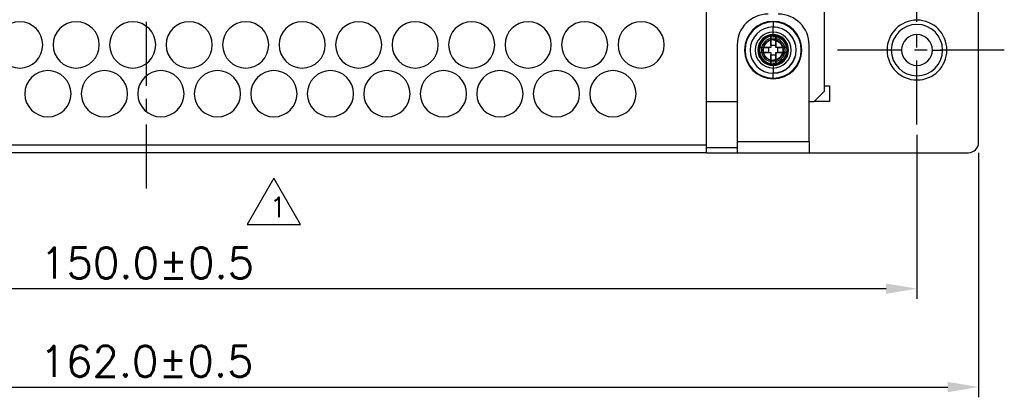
# Model space of a CAD drawing. Extents: x 210 to 804, y -840 to 420.
# Tile 37 of 50: x 563 to 659, y 201 to 237. Entities that reach past the tile are written whole.
import ezdxf

# ---------------------------------------------------------------- set-up
doc = ezdxf.new("R2010")
doc.units = 0
doc.header["$LTSCALE"] = 0.5
doc.linetypes.add('CENTER', pattern=[2, 1.25, -0.25, 0.25, -0.25])
doc.layers.get('0').update_dxf_attribs({"linetype": 'CONTINUOUS'})
doc.layers.get('Defpoints').update_dxf_attribs({"linetype": 'CONTINUOUS'})
for name, color, linetype in [('02___PRT_ALL_AXES', 7, 'CONTINUOUS'), ('1', 1, 'CONTINUOUS'), ('c', 4, 'CENTER'), ('DIM', 7, 'CONTINUOUS')]:
    doc.layers.add(name, color=color, linetype=linetype)
doc.styles.add('SIMPLEX', font='SIMPLEX.shx')
doc.dimstyles.new('STANDARD$0', dxfattribs={"dimtxt": 3, "dimasz": 3, "dimexe": 1, "dimexo": 1, "dimgap": 1, "dimtad": 1, "dimdec": 1, "dimzin": 0, "dimdsep": 46, "dimtxsty": 'STANDARD', "dimcen": -0.5, "dimclrd": 2, "dimclre": 2, "dimclrt": 2, "dimadec": 1, "dimazin": 0, "dimtfac": 1, "dimtdec": 1, "dimtmove": 0, "dimatfit": 3, "dimfxl": 1, "dimtolj": 1, "dimtzin": 0, "dimarcsym": 0})

# ---------------------------------------------------------------- blocks, each defined once
blk = doc.blocks.new('*D19')
at = {"layer": 'Defpoints', "color": 0}
for p in [(500.303, 227.261), (650.303, 227.261), (650.303, 211.278)]:
    blk.add_point(p, dxfattribs=at)
at = {"layer": 'DIM', "lineweight": -2}
for p, q in [((500.303, 226.261), (500.303, 210.278)), ((650.303, 226.261), (650.303, 210.278)), ((503.303, 211.278), (647.303, 211.278))]:
    blk.add_line(p, q, dxfattribs=at)
at = {"layer": 'DIM'}
for points in [[(503.303, 211.778), (503.303, 210.778), (500.303, 211.278)], [(647.303, 211.778), (647.303, 210.778), (650.303, 211.278)]]:
    blk.add_solid(points, dxfattribs=at)
at = {"layer": 'DIM', "insert": (575.357, 213.778), "char_height": 3, "attachment_point": 5, "style": 'SIMPLEX'}
blk.add_mtext('\\A1;150.0%%P0.5', dxfattribs=at)
blk = doc.blocks.new('*D27')
at = {"layer": 'Defpoints', "color": 0}
for p in [(494.303, 225.512), (656.303, 225.512), (656.303, 201.699)]:
    blk.add_point(p, dxfattribs=at)
at = {"layer": 'DIM', "lineweight": -2}
for p, q in [((494.303, 224.512), (494.303, 200.699)), ((656.303, 224.512), (656.303, 200.699)), ((497.303, 201.699), (653.303, 201.699))]:
    blk.add_line(p, q, dxfattribs=at)
at = {"layer": 'DIM'}
for points in [[(497.303, 202.199), (497.303, 201.199), (494.303, 201.699)], [(653.303, 202.199), (653.303, 201.199), (656.303, 201.699)]]:
    blk.add_solid(points, dxfattribs=at)
at = {"layer": 'DIM', "insert": (575.303, 204.199), "char_height": 3, "attachment_point": 5, "style": 'SIMPLEX'}
blk.add_mtext('\\A1;162.0%%P0.5', dxfattribs=at)

msp = doc.modelspace()

# ---------------------------------------------------------------- linework, layer by layer
at = {"color": 7, "linetype": 'Continuous'}
for p, q in [((629.806, 225.262), (629.806, 282.762)), ((641.303, 230.512), (641.303, 252.917)), ((656.303, 225.512), (656.303, 251.762)), ((636.067, 235.854), (636.067, 234.753)), ((636.067, 234.961), (636.067, 235.854)), ((636.549, 234.753), (636.549, 235.854)), ((636.549, 235.854), (636.549, 234.961)), ((632.806, 235.012), (632.806, 225.612)), ((636.067, 234.961), (636.067, 234.753)), ((636.549, 234.961), (636.067, 234.961)), ((636.549, 234.961), (636.549, 234.753)), ((639.806, 225.612), (639.806, 235.012)), ((636.067, 234.753), (634.966, 234.753)), ((634.966, 234.753), (635.858, 234.753)), ((634.966, 234.27), (636.067, 234.27)), ((635.858, 234.27), (634.966, 234.27)), ((635.858, 234.753), (635.858, 234.27)), ((636.067, 234.753), (635.858, 234.753)), ((635.858, 234.27), (636.067, 234.27)), ((636.067, 234.27), (636.067, 233.17)), ((636.067, 234.27), (636.067, 234.062)), ((636.067, 233.17), (636.067, 234.062)), ((636.067, 234.062), (636.549, 234.062)), ((637.65, 234.753), (636.549, 234.753)), ((636.758, 234.753), (636.549, 234.753)), ((636.549, 234.27), (636.549, 234.062)), ((636.549, 233.17), (636.549, 234.27)), ((636.549, 234.27), (637.65, 234.27)), ((636.549, 234.27), (636.758, 234.27)), ((636.549, 234.062), (636.549, 233.17)), ((636.758, 234.27), (636.758, 234.753)), ((636.758, 234.753), (637.65, 234.753)), ((637.65, 234.27), (636.758, 234.27)), ((641.303, 231.012), (641.803, 231.012)), ((640.303, 229.512), (641.303, 230.512)), ((629.806, 229.512), (632.806, 229.512)), ((639.806, 229.512), (640.303, 229.512)), ((629.806, 225.262), (520.806, 225.262)), ((629.806, 225.012), (629.806, 225.262)), ((632.806, 225.612), (632.806, 225.012)), ((632.806, 225.612), (639.806, 225.612)), ((639.806, 225.612), (639.806, 225.012)), ((629.806, 224.512), (520.806, 224.512)), ((629.806, 225.012), (632.806, 225.012)), ((629.806, 224.512), (629.806, 225.012)), ((629.806, 224.512), (632.806, 224.512)), ((632.806, 225.012), (632.806, 224.965)), ((632.806, 224.965), (632.806, 224.512)), ((632.806, 224.512), (639.806, 224.512)), ((639.806, 225.012), (639.806, 224.965)), ((639.806, 224.965), (639.806, 224.512)), ((639.806, 224.512), (655.303, 224.512))]:
    msp.add_line(p, q, dxfattribs=at)
for points in [[(636.308, 237.25), (636.308, 237.229), (636.308, 237.179), (636.308, 237.101), (636.308, 237.001), (636.308, 236.88), (636.308, 236.744)], [(636.308, 237.249), (636.308, 237.226), (636.308, 237.176), (636.308, 237.102), (636.308, 237.006), (636.308, 236.892), (636.308, 236.761)], [(636.308, 235.857), (636.308, 235.993), (636.308, 236.129), (636.308, 236.298), (636.308, 236.432), (636.308, 236.6), (636.308, 236.761)], [(636.308, 235.857), (636.228, 235.856), (636.147, 235.855), (636.067, 235.854)], [(637.73, 234.512), (637.645, 234.977), (637.388, 235.413), (637.206, 235.594), (636.771, 235.849), (636.308, 235.934)], [(637.73, 234.512), (637.645, 234.97), (637.387, 235.406), (637.204, 235.589), (636.769, 235.848), (636.308, 235.934)], [(636.308, 235.934), (636.773, 235.848), (637.209, 235.592), (637.391, 235.41), (637.646, 234.975), (637.73, 234.512)], [(637.73, 234.512), (637.645, 234.977), (637.388, 235.413), (637.206, 235.594), (636.771, 235.849), (636.308, 235.934)], [(636.308, 235.934), (636.773, 235.848), (637.209, 235.592), (637.391, 235.41), (637.646, 234.975), (637.73, 234.512)], [(637.73, 234.512), (637.645, 234.977), (637.388, 235.413), (637.206, 235.594), (636.771, 235.849), (636.308, 235.934)], [(636.308, 235.934), (636.773, 235.848), (637.209, 235.592), (637.391, 235.41), (637.646, 234.975), (637.73, 234.512)], [(637.73, 234.512), (637.645, 234.977), (637.388, 235.413), (637.206, 235.594), (636.771, 235.849), (636.308, 235.934)], [(636.308, 235.934), (636.773, 235.848), (637.209, 235.592), (637.391, 235.41), (637.646, 234.975), (637.73, 234.512)], [(637.73, 234.512), (637.645, 234.977), (637.388, 235.413), (637.206, 235.594), (636.771, 235.849), (636.308, 235.934)], [(636.308, 235.934), (636.773, 235.848), (637.209, 235.592), (637.391, 235.41), (637.646, 234.975), (637.73, 234.512)], [(637.73, 234.512), (637.645, 234.977), (637.388, 235.413), (637.206, 235.594), (636.771, 235.849), (636.308, 235.934)], [(636.308, 235.934), (636.773, 235.848), (637.209, 235.592), (637.391, 235.41), (637.646, 234.975), (637.73, 234.512)], [(637.73, 234.512), (637.645, 234.977), (637.388, 235.413), (637.206, 235.594), (636.771, 235.849), (636.308, 235.934)], [(637.658, 234.512), (637.576, 234.963), (637.333, 235.374), (637.162, 235.544), (636.752, 235.782), (636.308, 235.862)], [(636.308, 235.862), (636.754, 235.779), (637.167, 235.533), (637.339, 235.36), (637.579, 234.948), (637.658, 234.512)], [(636.549, 235.854), (636.469, 235.855), (636.388, 235.856), (636.308, 235.857)], [(637.29, 234.512), (637.23, 234.836), (637.052, 235.137), (636.925, 235.262), (636.626, 235.436), (636.308, 235.494)], [(636.308, 235.494), (636.632, 235.434), (636.933, 235.255), (637.058, 235.129), (637.233, 234.829), (637.29, 234.512)], [(636.308, 235.494), (636.632, 235.434), (636.933, 235.255), (637.058, 235.129), (637.233, 234.829), (637.29, 234.512)], [(637.29, 234.512), (637.23, 234.836), (637.052, 235.137), (636.925, 235.262), (636.626, 235.436), (636.308, 235.494)], [(636.308, 235.494), (636.632, 235.434), (636.933, 235.255), (637.058, 235.129), (637.233, 234.829), (637.29, 234.512)], [(637.29, 234.512), (637.23, 234.836), (637.052, 235.137), (636.925, 235.262), (636.626, 235.436), (636.308, 235.494)], [(636.308, 235.494), (636.632, 235.434), (636.933, 235.255), (637.058, 235.129), (637.233, 234.829), (637.29, 234.512)], [(637.29, 234.512), (637.23, 234.836), (637.052, 235.137), (636.925, 235.262), (636.626, 235.436), (636.308, 235.494)], [(636.308, 235.494), (636.632, 235.434), (636.933, 235.255), (637.058, 235.129), (637.233, 234.829), (637.29, 234.512)], [(637.29, 234.512), (637.23, 234.836), (637.052, 235.137), (636.925, 235.262), (636.626, 235.436), (636.308, 235.494)], [(636.308, 235.494), (636.632, 235.434), (636.933, 235.255), (637.058, 235.129), (637.233, 234.829), (637.29, 234.512)], [(637.29, 234.512), (637.23, 234.836), (637.052, 235.137), (636.925, 235.262), (636.626, 235.436), (636.308, 235.494)], [(636.308, 235.494), (636.632, 235.434), (636.933, 235.255), (637.058, 235.129), (637.233, 234.829), (637.29, 234.512)], [(637.29, 234.512), (637.23, 234.836), (637.052, 235.137), (636.925, 235.262), (636.626, 235.436), (636.308, 235.494)], [(636.308, 235.494), (636.632, 235.434), (636.933, 235.255), (637.058, 235.129), (637.233, 234.829), (637.29, 234.512)], [(637.29, 234.512), (637.23, 234.836), (637.052, 235.137), (636.925, 235.262), (636.626, 235.436), (636.308, 235.494)], [(634.966, 234.753), (634.963, 234.592), (634.963, 234.431), (634.966, 234.27)], [(636.308, 233.529), (636.632, 233.589), (636.933, 233.768), (637.058, 233.894), (637.233, 234.194), (637.29, 234.512)], [(637.29, 234.512), (637.23, 234.187), (637.052, 233.886), (636.925, 233.761), (636.626, 233.587), (636.308, 233.529)], [(636.308, 233.162), (636.759, 233.244), (637.171, 233.486), (637.341, 233.658), (637.578, 234.068), (637.658, 234.512)], [(636.308, 233.089), (636.773, 233.175), (637.209, 233.431), (637.391, 233.614), (637.646, 234.049), (637.73, 234.512)], [(637.29, 234.512), (637.23, 234.187), (637.052, 233.886), (636.925, 233.761), (636.626, 233.587), (636.308, 233.529)], [(636.308, 233.089), (636.767, 233.175), (637.202, 233.432), (637.385, 233.615), (637.644, 234.051), (637.73, 234.512)], [(637.73, 234.512), (637.645, 234.046), (637.388, 233.611), (637.206, 233.429), (636.771, 233.174), (636.308, 233.089)], [(636.308, 233.529), (636.632, 233.589), (636.933, 233.768), (637.058, 233.894), (637.233, 234.194), (637.29, 234.512)], [(636.308, 233.089), (636.773, 233.175), (637.209, 233.431), (637.391, 233.614), (637.646, 234.049), (637.73, 234.512)], [(637.29, 234.512), (637.23, 234.187), (637.052, 233.886), (636.925, 233.761), (636.626, 233.587), (636.308, 233.529)], [(636.308, 233.529), (636.632, 233.589), (636.933, 233.768), (637.058, 233.894), (637.233, 234.194), (637.29, 234.512)], [(637.73, 234.512), (637.645, 234.046), (637.388, 233.611), (637.206, 233.429), (636.771, 233.174), (636.308, 233.089)], [(636.308, 233.089), (636.773, 233.175), (637.209, 233.431), (637.391, 233.614), (637.646, 234.049), (637.73, 234.512)], [(637.29, 234.512), (637.23, 234.187), (637.052, 233.886), (636.925, 233.761), (636.626, 233.587), (636.308, 233.529)], [(636.308, 233.529), (636.632, 233.589), (636.933, 233.768), (637.058, 233.894), (637.233, 234.194), (637.29, 234.512)], [(637.73, 234.512), (637.645, 234.046), (637.388, 233.611), (637.206, 233.429), (636.771, 233.174), (636.308, 233.089)], [(636.308, 233.089), (636.773, 233.175), (637.209, 233.431), (637.391, 233.614), (637.646, 234.049), (637.73, 234.512)], [(637.29, 234.512), (637.23, 234.187), (637.052, 233.886), (636.925, 233.761), (636.626, 233.587), (636.308, 233.529)], [(636.308, 233.529), (636.632, 233.589), (636.933, 233.768), (637.058, 233.894), (637.233, 234.194), (637.29, 234.512)], [(637.73, 234.512), (637.645, 234.046), (637.388, 233.611), (637.206, 233.429), (636.771, 233.174), (636.308, 233.089)], [(636.308, 233.089), (636.773, 233.175), (637.209, 233.431), (637.391, 233.614), (637.646, 234.049), (637.73, 234.512)], [(637.29, 234.512), (637.23, 234.187), (637.052, 233.886), (636.925, 233.761), (636.626, 233.587), (636.308, 233.529)], [(636.308, 233.529), (636.632, 233.589), (636.933, 233.768), (637.058, 233.894), (637.233, 234.194), (637.29, 234.512)], [(637.73, 234.512), (637.645, 234.046), (637.388, 233.611), (637.206, 233.429), (636.771, 233.174), (636.308, 233.089)], [(636.308, 233.089), (636.773, 233.175), (637.209, 233.431), (637.391, 233.614), (637.646, 234.049), (637.73, 234.512)], [(637.29, 234.512), (637.23, 234.187), (637.052, 233.886), (636.925, 233.761), (636.626, 233.587), (636.308, 233.529)], [(636.308, 233.529), (636.632, 233.589), (636.933, 233.768), (637.058, 233.894), (637.233, 234.194), (637.29, 234.512)], [(637.73, 234.512), (637.645, 234.046), (637.388, 233.611), (637.206, 233.429), (636.771, 233.174), (636.308, 233.089)], [(636.308, 233.089), (636.773, 233.175), (637.209, 233.431), (637.391, 233.614), (637.646, 234.049), (637.73, 234.512)], [(637.29, 234.512), (637.23, 234.187), (637.052, 233.886), (636.925, 233.761), (636.626, 233.587), (636.308, 233.529)], [(636.308, 233.529), (636.632, 233.589), (636.933, 233.768), (637.058, 233.894), (637.233, 234.194), (637.29, 234.512)], [(637.658, 234.512), (637.575, 234.066), (637.33, 233.652), (637.156, 233.481), (636.744, 233.241), (636.308, 233.162)], [(637.653, 234.512), (637.653, 234.592), (637.652, 234.673), (637.65, 234.753)], [(637.65, 234.27), (637.652, 234.351), (637.653, 234.431), (637.653, 234.512)], [(636.067, 233.17), (636.147, 233.168), (636.228, 233.167), (636.308, 233.167)], [(636.308, 233.167), (636.388, 233.167), (636.469, 233.168), (636.549, 233.17)], [(636.308, 233.167), (636.308, 233.03), (636.308, 232.894), (636.308, 232.725), (636.308, 232.591), (636.308, 232.424), (636.308, 232.262)], [(636.308, 231.773), (636.308, 231.795), (636.308, 231.844), (636.308, 231.922), (636.308, 232.022), (636.308, 232.143), (636.308, 232.279)], [(636.308, 231.774), (636.308, 231.798), (636.308, 231.847), (636.308, 231.921), (636.308, 232.017), (636.308, 232.131), (636.308, 232.262)]]:
    msp.add_lwpolyline(points, dxfattribs=at)
for centre, radius, start, end in [((635.806, 235.012), 3, 90, 180), ((636.806, 235.012), 3, 0, 90), ((636.308, 234.512), 2.794, 90, 180), ((636.308, 234.512), 2.737, 90, 270), ((636.308, 234.512), 2.249, 90, 270), ((636.308, 234.512), 2.794, 0, 90), ((636.308, 234.512), 2.738, 270, 90), ((636.308, 234.512), 2.737, 0, 90), ((636.308, 234.512), 2.249, 0, 90), ((636.308, 234.512), 1.422, 90, 270), ((636.308, 234.512), 1.422, 90, 270), ((636.308, 234.512), 1.422, 90, 270), ((636.308, 234.512), 1.422, 90, 270), ((636.308, 234.512), 1.422, 90, 270), ((636.308, 234.512), 1.422, 90, 270), ((636.308, 234.512), 1.422, 90, 180), ((636.308, 234.512), 1.422, 90, 270), ((636.308, 234.512), 1.35, 90, 270), ((636.308, 234.512), 2.232, 270, 90), ((636.308, 234.512), 1.422, 0, 90), ((636.308, 234.512), 1.422, 0, 90), ((636.308, 234.512), 1.152, 90, 270), ((636.308, 234.512), 1.004, 90, 180), ((636.308, 234.512), 0.982, 90, 270), ((636.308, 234.512), 0.982, 90, 270), ((636.308, 234.512), 0.982, 90, 270), ((636.308, 234.512), 0.982, 90, 270), ((636.308, 234.512), 0.982, 90, 270), ((636.308, 234.512), 0.982, 90, 270), ((636.308, 234.512), 0.982, 90, 270), ((636.308, 234.512), 0.982, 90, 180), ((636.308, 234.512), 1.152, 0, 90), ((636.308, 234.512), 1.004, 0, 90), ((636.308, 234.512), 2.794, 180, 270), ((636.308, 234.512), 1.422, 180, 270), ((636.308, 234.512), 1.004, 180, 270), ((636.308, 234.512), 0.982, 180, 270), ((636.308, 234.512), 1.004, 270, 0), ((636.308, 234.512), 1.152, 270, 0), ((636.308, 234.512), 1.422, 270, 0), ((636.308, 234.512), 1.422, 270, 0), ((636.308, 234.512), 2.794, 270, 0), ((636.308, 234.512), 2.737, 270, 0), ((636.308, 234.512), 2.249, 270, 0), ((655.303, 225.512), 1, 270, 0)]:
    msp.add_arc(centre, radius, start, end, dxfattribs=at)
at = {"layer": '02___PRT_ALL_AXES', "color": 7, "linetype": 'Continuous'}
for p, q in [((648.803, 234.512), (647.803, 234.512)), ((651.803, 234.512), (652.803, 234.512)), ((641.803, 231.012), (641.803, 229.512)), ((641.803, 229.512), (640.303, 229.512))]:
    msp.add_line(p, q, dxfattribs=at)
for centre, radius, start, end in [((562.953, 235.012), 2.25, 0, 180), ((568.453, 235.012), 2.25, 0, 180), ((573.953, 235.012), 2.25, 0, 180), ((579.453, 235.012), 2.25, 0, 180), ((584.953, 235.012), 2.25, 0, 180), ((590.453, 235.012), 2.25, 0, 180), ((595.953, 235.012), 2.25, 0, 180), ((601.453, 235.012), 2.25, 0, 180), ((606.953, 235.012), 2.25, 0, 180), ((612.453, 235.012), 2.25, 0, 180), ((617.953, 235.012), 2.25, 0, 180), ((623.453, 235.012), 2.25, 0, 180), ((650.303, 234.512), 2.914, 0, 180), ((650.303, 234.512), 2.5, 0, 180), ((636.308, 234.512), 1.75, 0, 180), ((636.303, 234.512), 1.5, 90, 270), ((636.303, 234.512), 1.5, 270, 90), ((650.303, 234.512), 1.5, 0, 180), ((562.953, 235.012), 2.25, 180, 0), ((568.453, 235.012), 2.25, 180, 0), ((573.953, 235.012), 2.25, 180, 0), ((579.453, 235.012), 2.25, 180, 0), ((584.953, 235.012), 2.25, 180, 0), ((590.453, 235.012), 2.25, 180, 0), ((595.953, 235.012), 2.25, 180, 0), ((601.453, 235.012), 2.25, 180, 0), ((606.953, 235.012), 2.25, 180, 0), ((612.453, 235.012), 2.25, 180, 0), ((617.953, 235.012), 2.25, 180, 0), ((623.453, 235.012), 2.25, 180, 0), ((636.308, 234.512), 1.75, 180, 0), ((650.303, 234.512), 2.914, 180, 0), ((650.303, 234.512), 2.5, 180, 0), ((650.303, 234.512), 1.5, 180, 0), ((565.703, 230.262), 2.25, 0, 180), ((571.203, 230.262), 2.25, 0, 180), ((576.703, 230.262), 2.25, 0, 180), ((582.203, 230.262), 2.25, 0, 180), ((587.703, 230.262), 2.25, 0, 180), ((593.203, 230.262), 2.25, 0, 180), ((598.703, 230.262), 2.25, 0, 180), ((604.203, 230.262), 2.25, 0, 180), ((609.703, 230.262), 2.25, 0, 180), ((615.203, 230.262), 2.25, 0, 180), ((620.703, 230.262), 2.25, 0, 180), ((565.703, 230.262), 2.25, 180, 0), ((571.203, 230.262), 2.25, 180, 0), ((576.703, 230.262), 2.25, 180, 0), ((582.203, 230.262), 2.25, 180, 0), ((587.703, 230.262), 2.25, 180, 0), ((593.203, 230.262), 2.25, 180, 0), ((598.703, 230.262), 2.25, 180, 0), ((604.203, 230.262), 2.25, 180, 0), ((609.703, 230.262), 2.25, 180, 0), ((615.203, 230.262), 2.25, 180, 0), ((620.703, 230.262), 2.25, 180, 0)]:
    msp.add_arc(centre, radius, start, end, dxfattribs=at)
at = {"layer": '1', "color": 7}
msp.add_lwpolyline([(587.694, 222.026), (585.102, 217.536), (590.287, 217.536)], close=True, dxfattribs=at)
at = {"layer": 'c', "color": 7, "ltscale": 10}
for p, q in [((575.303, 221.02), (575.303, 287.516)), ((650.303, 227.261), (650.303, 241.762)), ((658.806, 234.512), (641.8, 234.512))]:
    msp.add_line(p, q, dxfattribs=at)

# ---------------------------------------------------------------- texts
at = {"layer": '1', "color": 7, "style": 'SIMPLEX', "width": 0.9}
msp.add_text('1', height=1.944, dxfattribs=at).set_placement((587.348, 218.248))

# ---------------------------------------------------------------- dimensions: what is measured, and where the dimension line sits
at = {"layer": 'DIM', "color": 7}
for base, p1, p2, picture, middle in [((650.303, 211.278), (500.303, 227.261), (650.303, 227.261), '*D19', (575.357, 211.278)), ((656.303, 201.699), (494.303, 225.512), (656.303, 225.512), '*D27', (575.303, 201.699))]:
    dim = msp.add_linear_dim(base=base, p1=p1, p2=p2, text='<>%%P0.5', dimstyle='STANDARD$0', override={"dimtxsty": 'SIMPLEX', "dimcen": -2, "dimclrd": 256, "dimclre": 256, "dimclrt": 256}, dxfattribs=at)
    dim.commit()
    dim.dimension.update_dxf_attribs({"geometry": picture, "text_midpoint": middle, "dimtype": 160})

doc.saveas('drawing.dxf')
